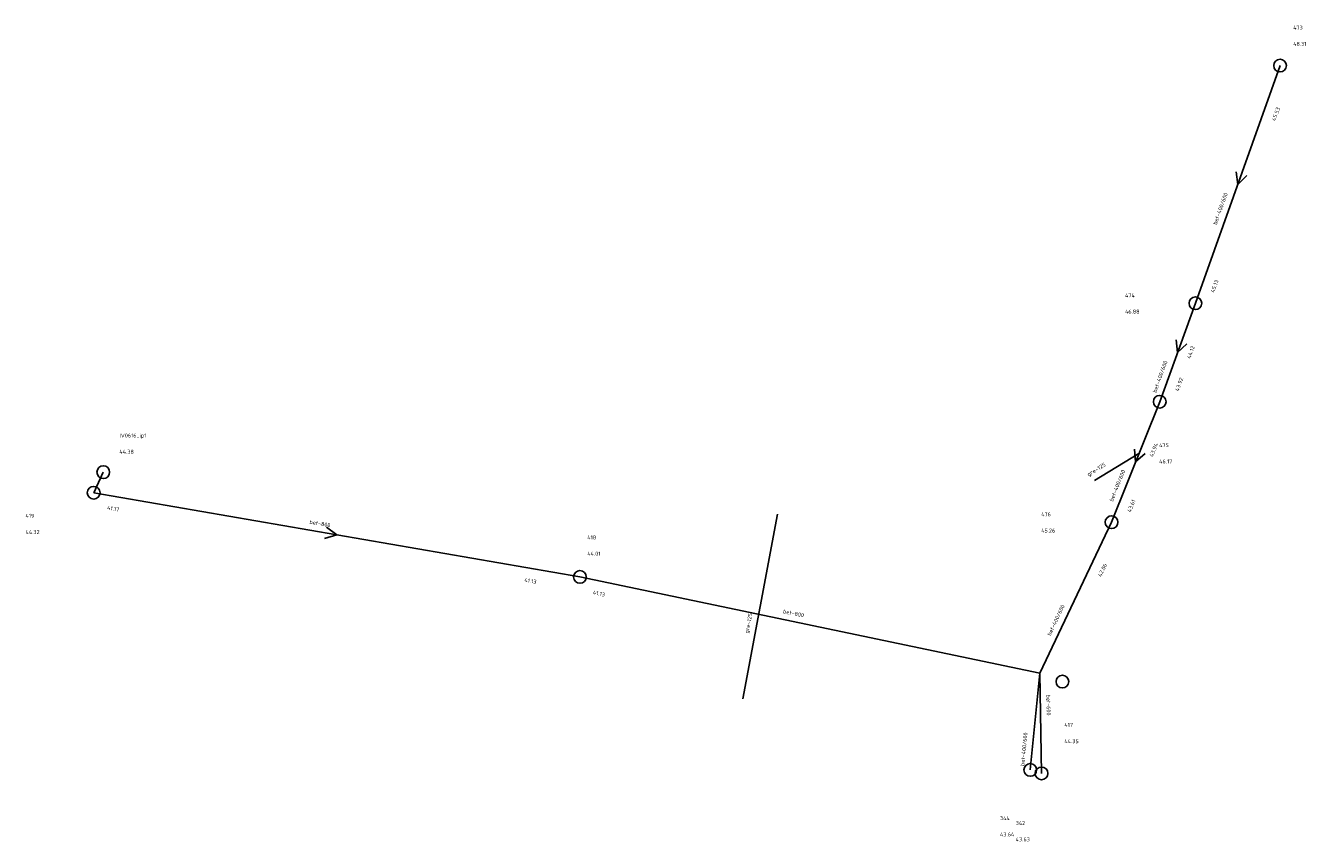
# Model space of a CAD drawing. Header units: metres. Extents: x 186349 to 186509, y 444388 to 444490.
import ezdxf
from ezdxf.lldxf.tags import DXFTag

# ---------------------------------------------------------------- set-up
doc = ezdxf.new("R2010")
doc.units = ezdxf.units.M
for name, color, linetype in [('CON_BxH125x125mm', 7, 'PR_GEM_LINE'), ('CON_BxH400x400mm', 7, 'PR_GEM_LINE'), ('CON_BxH400x600mm', 7, 'PR_GEM_LINE'), ('CON_BxH600x600mm', 7, 'PR_GEM_LINE'), ('CON_BxH800x800mm', 7, 'PR_GEM_LINE'), ('DMM_BxH125x125mm', 7, 'Continuous'), ('DMM_BxH400x600mm', 7, 'Continuous'), ('DMM_BxH600x600mm', 7, 'Continuous'), ('DMM_BxH800x800mm', 7, 'Continuous'), ('INV_BxH400x600mm', 7, 'Continuous'), ('INV_BxH800x800mm', 7, 'Continuous'), ('NLV_inspectieput_gem', 7, 'Continuous'), ('NLV_inspectieput_it', 7, 'Continuous'), ('NNR_inspectieput_gem', 7, 'Continuous'), ('NNR_inspectieput_it', 7, 'Continuous'), ('NOD_inspectieput_gem', 7, 'Continuous'), ('NOD_inspectieput_it', 7, 'Continuous'), ('PIJL', 7, 'Continuous')]:
    doc.layers.add(name, color=color, linetype=linetype)
doc.styles.add('NLCS-ISO', font='NLCS-ISO.ttf')
doc.styles.add('NLCS-ISO-M200-T25', font='NLCS-ISO.ttf', dxfattribs={"height": 0.5})
tags = doc.linetypes.add('PR_GEM_LINE', pattern='A,2,-2,2,-2,2,-2,2,-2,2,-2,["GEM",NLCS-ISO,S=2,R=0,X=-1,Y=-1],-6', length=26).pattern_tags.tags
tags[22] = DXFTag(74, 10)

msp = doc.modelspace()

# ---------------------------------------------------------------- linework, layer by layer
at = {"layer": 'CON_BxH125x125mm'}
for points in [[(186482.789, 444432.922), (186488.381, 444436.31)], [(186443.001, 444428.703), (186438.638, 444405.496)]]:
    msp.add_lwpolyline(points, dxfattribs=at)
at = {"layer": 'CON_BxH400x400mm'}
msp.add_lwpolyline([(186357.13, 444431.38), (186358.33, 444433.96)], dxfattribs=at)
at = {"layer": 'CON_BxH400x600mm', "ltscale": 0.5}
for points in [[(186506.11, 444485.01), (186495.47, 444455.17)], [(186495.47, 444455.17), (186491, 444442.8)], [(186491, 444442.8), (186484.94, 444427.68)], [(186475.931, 444408.703), (186484.94, 444427.68)], [(186474.74, 444396.58), (186475.931, 444408.703)]]:
    msp.add_lwpolyline(points, dxfattribs=at)
at = {"layer": 'CON_BxH600x600mm', "ltscale": 0.5}
msp.add_lwpolyline([(186476.15, 444396.13), (186475.931, 444408.703)], dxfattribs=at)
at = {"layer": 'CON_BxH800x800mm', "ltscale": 0.5}
for points in [[(186418.19, 444420.81), (186357.13, 444431.38)], [(186475.931, 444408.703), (186418.19, 444420.81)]]:
    msp.add_lwpolyline(points, dxfattribs=at)
at = {"layer": 'NOD_inspectieput_gem'}
for centre in [(186506.11, 444485.01), (186495.47, 444455.17), (186491, 444442.8), (186357.13, 444431.38), (186484.94, 444427.68), (186418.19, 444420.81), (186478.77, 444407.66), (186474.74, 444396.58), (186476.15, 444396.13)]:
    msp.add_circle(centre, 0.8, dxfattribs=at)
at = {"layer": 'NOD_inspectieput_it'}
msp.add_circle((186358.33, 444433.96), 0.8, dxfattribs=at)
at = {"layer": 'PIJL'}
for points in [[(186500.6, 444471.69), (186500.79, 444470.09), (186501.95, 444471.2)], [(186493.05, 444450.58), (186493.23, 444448.98), (186494.4, 444450.09)], [(186487.84, 444436.84), (186487.97, 444435.24), (186489.17, 444436.31)], [(186386.36, 444427.05), (186387.66, 444426.09), (186386.12, 444425.63)]]:
    msp.add_lwpolyline(points, dxfattribs=at)

# ---------------------------------------------------------------- texts
at = {"layer": 'DMM_BxH125x125mm', "style": 'NLCS-ISO-M200-T25'}
for rotation, p in [(31.21, (186482.06, 444433.42)), (79.35, (186439.37, 444413.68))]:
    msp.add_text('gre-125', height=0.5, rotation=rotation, dxfattribs=at).set_placement(p)
at = {"layer": 'DMM_BxH400x600mm', "style": 'NLCS-ISO-M200-T25'}
for rotation, p in [(70.38, (186498.14, 444464.98)), (70.13, (186490.56, 444443.89)), (68.16, (186485.12, 444430.23)), (64.6, (186477.28, 444413.37)), (84.39, (186473.99, 444397.05))]:
    msp.add_text('bet-400/600', height=0.5, rotation=rotation, dxfattribs=at).set_placement(p)
at = {"layer": 'DMM_BxH600x600mm', "style": 'NLCS-ISO-M200-T25'}
msp.add_text('bet-600', height=0.5, rotation=271, dxfattribs=at).set_placement((186476.76, 444406.04))
at = {"layer": 'DMM_BxH800x800mm', "style": 'NLCS-ISO-M200-T25'}
for rotation, p in [(350.18, (186384.2, 444427.49)), (348.16, (186443.66, 444416.26))]:
    msp.add_text('bet-800', height=0.5, rotation=rotation, dxfattribs=at).set_placement(p)
at = {"layer": 'INV_BxH400x600mm', "style": 'NLCS-ISO-M200-T25'}
for s, rotation, p in [('45.53', 70.38, (186505.52, 444478)), ('45.13', 70.38, (186497.84, 444456.45)), ('44.12', 70.13, (186494.85, 444448.16)), ('43.92', 70.13, (186493.37, 444444.07)), ('43.94', 68.16, (186490.14, 444435.82)), ('43.61', 68.16, (186487.35, 444428.87)), ('42.06', 64.6, (186483.65, 444420.77))]:
    msp.add_text(s, height=0.5, rotation=rotation, dxfattribs=at).set_placement(p)
at = {"layer": 'INV_BxH800x800mm', "style": 'NLCS-ISO-M200-T25'}
for s, rotation, p in [('41.17', 350.18, (186358.79, 444429.27)), ('41.13', 350.18, (186411.18, 444420.2)), ('41.13', 348.16, (186419.78, 444418.64))]:
    msp.add_text(s, height=0.5, rotation=rotation, dxfattribs=at).set_placement(p)
at = {"layer": 'NLV_inspectieput_gem', "style": 'NLCS-ISO-M200-T25'}
for s, p in [('48.31', (186507.75, 444487.48)), ('46.88', (186486.64, 444453.87)), ('46.17', (186490.92, 444435.06)), ('44.32', (186348.57, 444426.19)), ('45.26', (186476.11, 444426.38)), ('44.01', (186419.11, 444423.48)), ('44.35', (186479.02, 444399.93)), ('43.64', (186470.94, 444388.23)), ('43.63', (186472.91, 444387.61))]:
    msp.add_text(s, height=0.5, dxfattribs=at).set_placement(p)
at = {"layer": 'NLV_inspectieput_it', "style": 'NLCS-ISO-M200-T25'}
msp.add_text('44.38', height=0.5, dxfattribs=at).set_placement((186360.36, 444436.27))
at = {"layer": 'NNR_inspectieput_gem', "style": 'NLCS-ISO-M200-T25'}
for s, p in [('473', (186507.75, 444489.52)), ('474', (186486.64, 444455.91)), ('475', (186490.92, 444437.1)), ('419', (186348.57, 444428.23)), ('476', (186476.11, 444428.42)), ('418', (186419.11, 444425.52)), ('417', (186479.02, 444401.97)), ('344', (186470.94, 444390.27)), ('342', (186472.91, 444389.65))]:
    msp.add_text(s, height=0.5, dxfattribs=at).set_placement(p)
at = {"layer": 'NNR_inspectieput_it', "style": 'NLCS-ISO-M200-T25'}
msp.add_text('IV0616_ip1', height=0.5, dxfattribs=at).set_placement((186360.36, 444438.31))

doc.saveas('drawing.dxf')
